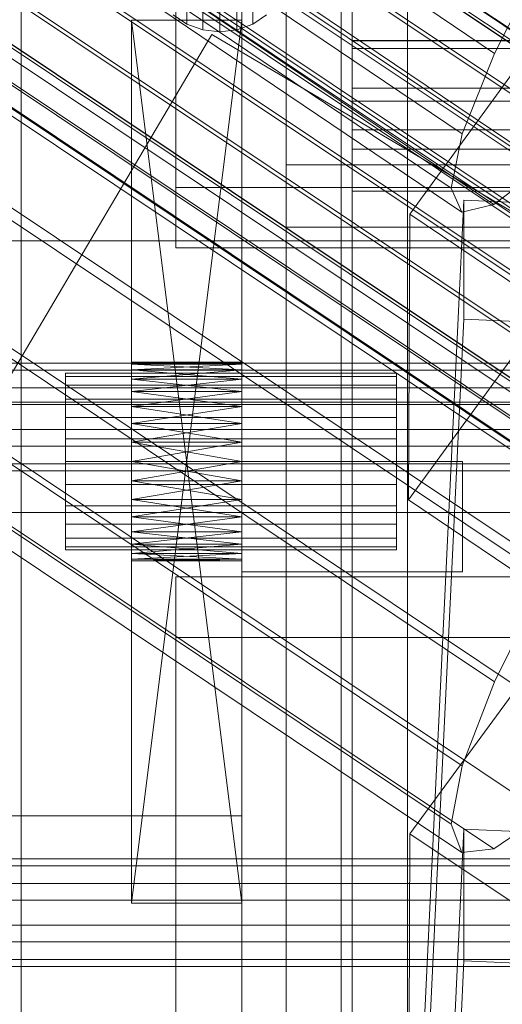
# Model space of a CAD drawing. Header units: millimetres. Extents: x -4738 to 65662, y -68080 to 6847.
# Tile 198 of 256: x -195 to -173, y -34855 to -34810. Entities that reach past the tile are written whole.
import ezdxf

# ---------------------------------------------------------------- set-up
doc = ezdxf.new("R2010")
doc.units = ezdxf.units.MM
for name, color, linetype, lineweight in [('COTAS_O', 1, 'Continuous', 0), ('COTAS_P', 1, 'Continuous', 0), ('frontal_bajante_movil', 7, 'Continuous', 0), ('frontal_C01', 7, 'Continuous', 0), ('frontal_C02', 7, 'Continuous', 0), ('frontal_C03', 7, 'Continuous', 0), ('frontal_C04', 7, 'Continuous', 0), ('frontal_C05', 7, 'Continuous', 0), ('frontal_mezcladora', 7, 'Continuous', 0)]:
    doc.layers.add(name, color=color, linetype=linetype, lineweight=lineweight)
doc.dimstyles.new('R19_100', dxfattribs={"dimtxt": 250, "dimasz": 150, "dimexe": 150, "dimexo": 80, "dimgap": 100, "dimtad": 1, "dimtih": 1, "dimtoh": 1, "dimdsep": 46, "dimcen": 0.09, "dimadec": 0, "dimazin": 0, "dimtfac": 1, "dimtdec": 4, "dimtofl": 0, "dimtmove": 0, "dimatfit": 3, "dimfxl": 1, "dimtolj": 1, "dimtzin": 0, "dimarcsym": 0})

# ---------------------------------------------------------------- blocks, each defined once
blk = doc.blocks.new('DIM_R30_51')
at = {"layer": 'COTAS_O'}
for p, q in [((-650, -33700), (50, -33700)), ((50, -33700), (5, -33850)), ((50, -34900), (50, -33700)), ((50, -33700), (95, -33850)), ((50, -34900), (5, -34750)), ((50, -34900), (95, -34750)), ((-650, -34900), (50, -34900))]:
    blk.add_line(p, q, dxfattribs=at)
blk.add_text('1200 O', height=250, rotation=90, dxfattribs=at).set_placement((-50, -34300))
blk = doc.blocks.new('DIM_R30_52')
at = {"layer": 'COTAS_O'}
for p, q in [((-650, -34200), (-500, -34155)), ((650, -34200), (500, -34155)), ((-650, -34900), (-650, -34200)), ((-650, -34200), (650, -34200)), ((-650, -34200), (-500, -34245)), ((650, -34200), (500, -34245)), ((650, -34900), (650, -34200))]:
    blk.add_line(p, q, dxfattribs=at)
blk.add_text('1300 O', height=250, dxfattribs=at).set_placement((0, -34100))
blk = doc.blocks.new('DIM_R30_57')
at = {"layer": 'COTAS_P'}
for p, q in [((-305, -34680), (395, -34680)), ((395, -34680), (350, -34830)), ((395, -36000), (395, -34680)), ((395, -34680), (440, -34830)), ((395, -36000), (350, -35850)), ((395, -36000), (440, -35850)), ((-305, -36000), (395, -36000))]:
    blk.add_line(p, q, dxfattribs=at)
blk.add_text('1320 P', height=250, rotation=90, dxfattribs=at).set_placement((295, -35340))

msp = doc.modelspace()

# ---------------------------------------------------------------- linework, layer by layer
at = {"layer": 'frontal_bajante_movil'}
for p, q in [((-195, -35227.232), (-195, -34680)), ((-183, -34680), (-183, -35227.232)), ((-180, -35227.232), (-180, -34680)), ((-195, -34682.819), (-195, -35230.051)), ((-183, -35230.051), (-183, -34682.819)), ((-187.5, -34769.259), (-187.5, -34810.178)), ((-186.776, -34769.519), (-186.776, -34810.438)), ((-186, -34769.608), (-186, -34810.527)), ((-185.224, -34769.519), (-185.224, -34810.438)), ((-184.5, -34769.259), (-184.5, -34810.178)), ((-180, -34805.461), (-180, -34810.934)), ((-180, -34807.56), (-180, -34813.079)), ((-185, -34808.457), (-185, -35355.689)), ((-185, -34808.457), (-185, -34846.045)), ((-180, -34808.56), (-180, -34811.275)), ((-180, -34808.56), (-180, -34810.934)), ((-180, -34808.687), (-180, -34811.275)), ((-188.121, -34809.763), (-187.5, -34810.178)), ((-184.5, -34810.178), (-183.879, -34809.763)), ((-183, -35356.81), (-183, -34809.578)), ((-180, -34809.391), (-180, -34814.964)), ((-180, -34810.919), (-180, -34809.391)), ((-180, -34809.578), (-180, -35356.81)), ((-190, -34850), (-190, -34810)), ((-190, -34810), (-190, -34829.122)), ((-190, -34810), (-190, -34828.278)), ((-190, -34810), (-190, -34827.5)), ((-190, -34810), (-190, -34826.818)), ((-190, -34810), (-190, -34826.258)), ((-190, -34810), (-190, -34825.843)), ((-190, -34810), (-190, -34825.586)), ((-190, -34810), (-190, -34825.5)), ((-190, -34810), (-185, -34850)), ((-190, -34810), (-185, -34810)), ((-190, -34850), (-185, -34810)), ((-187.5, -34810.178), (-186.776, -34810.438)), ((-185.224, -34810.438), (-184.5, -34810.178)), ((-185, -34810), (-185, -34850)), ((-185, -34829.122), (-185, -34810)), ((-185, -34828.278), (-185, -34810)), ((-185, -34827.5), (-185, -34810)), ((-185, -34826.818), (-185, -34810)), ((-185, -34826.258), (-185, -34810)), ((-185, -34825.843), (-185, -34810)), ((-185, -34825.586), (-185, -34810)), ((-185, -34825.5), (-185, -34810)), ((-186.776, -34810.438), (-186, -34810.527)), ((-186, -34810.527), (-185.224, -34810.438)), ((220, -34810.919), (-180, -34810.919)), ((-180, -34810.919), (-180, -34816.557)), ((-180, -34885.505), (-180, -34810.919)), ((-180, -34810.934), (220, -34810.934)), ((-180, -34810.934), (-180, -34813.67)), ((-180, -34810.934), (-180, -34813.079)), ((-180, -34811.275), (220, -34811.275)), ((-180, -34811.275), (-180, -34813.67)), ((-180, -34813.079), (220, -34813.079)), ((-180, -34813.079), (-180, -34815.839)), ((-180, -34813.079), (-180, -34814.964)), ((-180, -34813.67), (220, -34813.67)), ((-180, -34813.67), (-180, -34815.839)), ((-180, -34814.964), (220, -34814.964)), ((-180, -34814.964), (-180, -34817.751)), ((-180, -34814.964), (-180, -34816.557)), ((-180, -34815.839), (220, -34815.839)), ((-180, -34815.839), (-180, -34817.751)), ((-183, -34816.557), (223, -34816.557)), ((-183, -34891.143), (-183, -34816.557)), ((-183, -34819.376), (-183, -34816.557)), ((-180, -34816.557), (220, -34816.557)), ((-180, -34816.557), (-180, -34819.376)), ((-180, -34816.557), (-180, -34891.143)), ((-180, -34817.751), (220, -34817.751)), ((-180, -34817.751), (-180, -34819.376)), ((-183, -34819.376), (-183, -34893.962)), ((223, -34819.376), (-183, -34819.376)), ((-180, -34819.376), (220, -34819.376)), ((-190, -34825.5), (-190, -34825.586)), ((-190, -34825.5), (-185, -34825.586)), ((-190, -34825.5), (-185, -34825.5)), ((-190, -34825.586), (-185, -34825.5)), ((-190, -34825.586), (-190, -34825.843)), ((-190, -34825.586), (-185, -34825.843)), ((-190, -34825.586), (-185, -34825.586)), ((-190, -34825.843), (-185, -34825.586)), ((-190, -34825.843), (-190, -34826.258)), ((-190, -34825.843), (-185, -34826.258)), ((-190, -34825.843), (-185, -34825.843)), ((-190, -34826.258), (-185, -34825.843)), ((-185, -34825.586), (-185, -34825.5)), ((-185, -34825.843), (-185, -34825.586)), ((-185, -34826.258), (-185, -34825.843)), ((-193, -34826.136), (-193, -34826)), ((-193, -34826), (-178, -34826)), ((-193, -34826.536), (-193, -34826.136)), ((-193, -34826.136), (-178, -34826.136)), ((-190, -34826.258), (-190, -34826.818)), ((-190, -34826.258), (-185, -34826.818)), ((-190, -34826.258), (-185, -34826.258)), ((-190, -34826.818), (-185, -34826.258)), ((-185, -34826.818), (-185, -34826.258)), ((-178, -34826.136), (-178, -34826)), ((-178, -34826.536), (-178, -34826.136)), ((-193, -34827.172), (-193, -34826.536)), ((-193, -34826.536), (-178, -34826.536)), ((-178, -34827.172), (-178, -34826.536)), ((-193, -34828), (-193, -34827.172)), ((-193, -34827.172), (-178, -34827.172)), ((-190, -34826.818), (-190, -34827.5)), ((-190, -34826.818), (-185, -34827.5)), ((-190, -34826.818), (-185, -34826.818)), ((-190, -34827.5), (-185, -34826.818)), ((-185, -34827.5), (-185, -34826.818)), ((-178, -34828), (-178, -34827.172)), ((-190, -34827.5), (-190, -34828.278)), ((-190, -34850), (-190, -34827.5)), ((-190, -34827.5), (-185, -34828.278)), ((-190, -34827.5), (-185, -34827.5)), ((-190, -34828.278), (-185, -34827.5)), ((-185, -34828.278), (-185, -34827.5)), ((-185, -34827.5), (-185, -34850)), ((-193, -34828.965), (-193, -34828)), ((-193, -34828), (-178, -34828)), ((-178, -34828.965), (-178, -34828)), ((-190, -34828.278), (-190, -34829.122)), ((-190, -34850), (-190, -34828.278)), ((-190, -34828.278), (-185, -34829.122)), ((-190, -34828.278), (-185, -34828.278)), ((-190, -34829.122), (-185, -34828.278)), ((-185, -34829.122), (-185, -34828.278)), ((-185, -34828.278), (-185, -34850)), ((-193, -34828.965), (-193, -34830)), ((-193, -34828.965), (-178, -34828.965)), ((-178, -34830), (-178, -34828.965)), ((-190, -34829.122), (-190, -34830)), ((-190, -34850), (-190, -34829.122)), ((-190, -34829.122), (-185, -34830)), ((-190, -34829.122), (-185, -34829.122)), ((-190, -34830), (-185, -34829.122)), ((-185, -34830), (-185, -34829.122)), ((-185, -34829.122), (-185, -34850)), ((-193, -34830), (-193, -34831.035)), ((-178, -34830), (-193, -34830)), ((-190, -34830), (-190, -34850)), ((-190, -34830), (-190, -34830.878)), ((-190, -34830), (-185, -34830.878)), ((-190, -34830), (-185, -34830)), ((-190, -34830.878), (-185, -34830)), ((-185, -34850), (-185, -34830)), ((-185, -34830.878), (-185, -34830)), ((-185, -34830), (-175, -34830)), ((-185, -34835), (-185, -34830)), ((-178, -34830), (-178, -34831.035)), ((-175, -34835), (-175, -34830)), ((-193, -34831.035), (-193, -34832)), ((-193, -34831.035), (-178, -34831.035)), ((-190, -34830.878), (-190, -34850)), ((-190, -34830.878), (-190, -34831.722)), ((-190, -34830.878), (-185, -34831.722)), ((-190, -34830.878), (-185, -34830.878)), ((-190, -34831.722), (-185, -34830.878)), ((-185, -34850), (-185, -34830.878)), ((-185, -34831.722), (-185, -34830.878)), ((-178, -34831.035), (-178, -34832)), ((-193, -34832), (-193, -34832.828)), ((-193, -34832), (-178, -34832)), ((-190, -34831.722), (-190, -34850)), ((-190, -34831.722), (-190, -34832.5)), ((-190, -34831.722), (-185, -34832.5)), ((-190, -34831.722), (-185, -34831.722)), ((-190, -34832.5), (-185, -34831.722)), ((-185, -34850), (-185, -34831.722)), ((-185, -34832.5), (-185, -34831.722)), ((-178, -34832), (-178, -34832.828)), ((-190, -34832.5), (-190, -34850)), ((-190, -34832.5), (-190, -34833.182)), ((-190, -34832.5), (-185, -34833.182)), ((-190, -34832.5), (-185, -34832.5)), ((-190, -34833.182), (-185, -34832.5)), ((-185, -34850), (-185, -34832.5)), ((-185, -34833.182), (-185, -34832.5)), ((-193, -34832.828), (-193, -34833.464)), ((-193, -34832.828), (-178, -34832.828)), ((-178, -34832.828), (-178, -34833.464)), ((-190, -34833.182), (-190, -34850)), ((-190, -34833.182), (-190, -34833.742)), ((-190, -34833.182), (-185, -34833.742)), ((-190, -34833.182), (-185, -34833.182)), ((-190, -34833.742), (-185, -34833.182)), ((-185, -34850), (-185, -34833.182)), ((-185, -34833.742), (-185, -34833.182)), ((-193, -34833.464), (-193, -34833.864)), ((-193, -34833.464), (-178, -34833.464)), ((-193, -34833.864), (-193, -34834)), ((-193, -34833.864), (-178, -34833.864)), ((-190, -34833.742), (-190, -34850)), ((-190, -34833.742), (-190, -34834.157)), ((-190, -34833.742), (-185, -34834.157)), ((-190, -34833.742), (-185, -34833.742)), ((-190, -34834.157), (-185, -34833.742)), ((-185, -34850), (-185, -34833.742)), ((-185, -34834.157), (-185, -34833.742)), ((-178, -34833.464), (-178, -34833.864)), ((-178, -34833.864), (-178, -34834)), ((-193, -34834), (-178, -34834)), ((-190, -34834.157), (-190, -34850)), ((-190, -34834.157), (-190, -34834.414)), ((-190, -34834.157), (-185, -34834.414)), ((-190, -34834.157), (-185, -34834.157)), ((-190, -34834.414), (-185, -34834.157)), ((-185, -34850), (-185, -34834.157)), ((-185, -34834.414), (-185, -34834.157)), ((-190, -34834.414), (-190, -34850)), ((-190, -34834.414), (-190, -34834.5)), ((-190, -34834.414), (-185, -34834.5)), ((-190, -34834.414), (-185, -34834.414)), ((-190, -34834.5), (-185, -34834.414)), ((-190, -34834.5), (-190, -34850)), ((-185, -34834.5), (-190, -34834.5)), ((-185, -34850), (-185, -34834.414)), ((-185, -34834.5), (-185, -34834.414)), ((-185, -34850), (-185, -34834.5)), ((-185, -34835), (-175, -34835)), ((-185, -34846.045), (-215, -34846.045)), ((-185, -35393.277), (-185, -34846.045)), ((-190, -34850), (-185, -34850))]:
    msp.add_line(p, q, dxfattribs=at)
at = {"layer": 'frontal_C01'}
for p, q in [((-357.863, -34687.168), (-173.554, -34811.502)), ((-352.572, -34689.191), (-168.263, -34813.525)), ((-359.326, -34690.82), (-175.016, -34815.155)), ((-355.584, -34692.251), (-171.275, -34816.586)), ((-359.83, -34693.275), (-175.521, -34817.61)), ((-357.893, -34694.016), (-173.584, -34818.351)), ((-359.341, -34694.365), (-175.032, -34818.7)), ((-173.554, -34811.502), (-171.232, -34806.901)), ((-177.394, -34818.791), (-171.658, -34810.904)), ((-175.016, -34815.155), (-173.554, -34811.502)), ((-175.521, -34817.61), (-175.016, -34815.155)), ((-171.275, -34816.586), (-173.584, -34818.351)), ((-175.032, -34818.7), (-175.521, -34817.61)), ((-177.811, -34877.936), (-174.943, -34818.147)), ((-174.943, -34823.54), (-174.943, -34818.147)), ((-174.943, -34818.147), (-156.962, -34818.947)), ((-173.584, -34818.351), (-175.032, -34818.7)), ((-177.394, -34818.791), (-177.451, -34831.732)), ((-165.926, -34826.527), (-177.394, -34818.791)), ((-177.811, -34883.329), (-174.943, -34823.54)), ((-156.962, -34824.34), (-174.943, -34823.54)), ((-171.715, -34823.846), (-177.451, -34831.732)), ((-177.451, -34831.732), (-165.983, -34839.469))]:
    msp.add_line(p, q, dxfattribs=at)
at = {"layer": 'frontal_C02'}
for p, q in [((-357.415, -34687.616), (-143.617, -34830.591)), ((-355.541, -34688.705), (-141.742, -34831.681)), ((-358.659, -34689.045), (-144.861, -34832.02)), ((-356.363, -34690.379), (-142.565, -34833.354)), ((-146.196, -34833.75), (-359.995, -34690.774)), ((-357.434, -34692.262), (-143.635, -34835.238)), ((-361.332, -34692.687), (-147.533, -34835.662)), ((-358.68, -34694.227), (-144.881, -34837.202)), ((-362.578, -34694.652), (-148.779, -34837.627)), ((-160.922, -34819.001), (-345.231, -34695.747)), ((-360.017, -34696.139), (-146.218, -34839.115)), ((-363.648, -34696.535), (-149.85, -34839.51)), ((-364.471, -34698.209), (-150.672, -34841.184)), ((-361.352, -34697.869), (-147.554, -34840.844)), ((-364.989, -34699.558), (-151.191, -34842.534)), ((-362.596, -34699.298), (-148.798, -34842.273)), ((-338.003, -34699.946), (-153.694, -34823.2)), ((-363.664, -34700.329), (-149.865, -34843.304)), ((-365.168, -34700.492), (-151.369, -34843.468)), ((-364.482, -34700.891), (-150.683, -34843.866)), ((-364.995, -34700.947), (-151.196, -34843.922)), ((-349.002, -34701.144), (-164.693, -34824.398)), ((-341.52, -34705.491), (-157.211, -34828.745)), ((-352.519, -34706.689), (-168.21, -34829.943)), ((-345.291, -34710.888), (-160.982, -34834.142)), ((-355.541, -34712.004), (-171.232, -34835.259)), ((-349.061, -34715.769), (-164.752, -34839.023)), ((-357.863, -34716.728), (-173.554, -34839.982)), ((-352.572, -34719.801), (-168.263, -34843.056)), ((-359.326, -34720.537), (-175.016, -34843.792)), ((-355.584, -34722.71), (-171.275, -34845.965)), ((-359.83, -34723.173), (-175.521, -34846.427)), ((-359.341, -34724.456), (-175.032, -34847.71)), ((-357.893, -34724.298), (-173.584, -34847.553)), ((-446.358, -35250.643), (-186.358, -34810.643)), ((-186.358, -34810.643), (-153.642, -34829.975)), ((430, -34827.309), (-430, -34827.309)), ((430, -34832.309), (-430, -34832.309)), ((-173.554, -34839.982), (-171.232, -34835.259)), ((-177.394, -34846.859), (-171.658, -34839.042)), ((-175.016, -34843.792), (-173.554, -34839.982)), ((-175.521, -34846.427), (-175.016, -34843.792)), ((-171.275, -34845.965), (-173.584, -34847.553)), ((-177.811, -34905.918), (-174.943, -34846.652)), ((-175.032, -34847.71), (-175.521, -34846.427)), ((-174.943, -34852.614), (-174.943, -34846.652)), ((-174.943, -34846.652), (-156.962, -34847.445)), ((-177.394, -34846.859), (-177.451, -34861.165)), ((-165.926, -34854.528), (-177.394, -34846.859)), ((-173.584, -34847.553), (-175.032, -34847.71)), ((-177.811, -34911.88), (-174.943, -34852.614)), ((-156.962, -34853.407), (-174.943, -34852.614))]:
    msp.add_line(p, q, dxfattribs=at)
at = {"layer": 'frontal_C03'}
for p, q in [((1250, -34825.542), (-1250, -34825.542)), ((1250, -34825.858), (-1250, -34825.858)), ((1250, -34826.652), (-1250, -34826.652)), ((-1250, -34827.417), (1250, -34827.417)), ((1250, -34828.54), (-1250, -34828.54)), ((1250, -34829.304), (-1250, -34829.304)), ((1250, -34830.098), (-1250, -34830.098)), ((1250, -34830.414), (-1250, -34830.414)), ((1250, -34848), (-1250, -34848)), ((1250, -34848.316), (-1250, -34848.316)), ((1250, -34849.11), (-1250, -34849.11)), ((-1250, -34849.874), (1250, -34849.874)), ((1250, -34850.997), (-1250, -34850.997)), ((1250, -34851.761), (-1250, -34851.761)), ((1250, -34852.555), (-1250, -34852.555)), ((1250, -34852.872), (-1250, -34852.872))]:
    msp.add_line(p, q, dxfattribs=at)
at = {"layer": 'frontal_C04'}
for p, q in [((-188, -34785.634), (-188, -34817.584)), ((-188, -34820.32), (-188, -34788.371)), ((-188, -34817.584), (188, -34817.584)), ((-188, -34817.584), (-188, -34820.32)), ((188, -34820.32), (-188, -34820.32)), ((188, -34835.227), (-188, -34835.227)), ((-188, -34835.227), (-188, -34867.177)), ((-188, -34837.963), (-188, -34835.227)), ((-188, -34837.963), (188, -34837.963)), ((-188, -34869.913), (-188, -34837.963))]:
    msp.add_line(p, q, dxfattribs=at)
at = {"layer": 'frontal_C05'}
for p, q in [((-180.5, -34800), (-180.5, -35992)), ((-177.5, -35992), (-177.5, -34800)), ((-180, -34810.361), (-180, -34809.645)), ((-180, -34810.949), (-180, -34810.361)), ((-180, -34811.408), (-180, -34810.949)), ((-180, -34811.737), (-180, -34811.408)), ((-180, -34811.934), (-180, -34811.737)), ((-180, -34812), (-180, -34811.934)), ((-180, -34812), (-180, -34812.025)), ((-180, -34812.025), (-180, -34812.099)), ((-180, -34812.099), (-180, -34812.223)), ((-180, -34812.223), (-180, -34812.397)), ((-180, -34812.397), (-180, -34812.618)), ((-180, -34812.618), (-180, -34812.889)), ((-180, -34812.889), (-180, -34813.206)), ((-180, -34813.206), (-180, -34813.57)), ((-180, -34813.57), (-180, -34813.981)), ((-180, -34813.981), (-180, -34814.436)), ((-180, -34814.436), (-180, -34814.934)), ((-180, -34814.934), (-180, -34815.475)), ((-180, -34815.475), (-180, -34816.057)), ((-180, -34816.057), (-180, -34816.679)), ((-180, -34816.679), (-180, -34817.339)), ((-180, -34817.339), (-180, -34818.035)), ((-180, -34818.035), (-180, -34818.766)), ((-180, -34818.766), (-180, -34819.53)), ((-180, -34819.53), (-180, -34820.325)), ((-180, -34820.325), (-180, -34821.149)), ((-180, -34821.149), (-180, -34822)), ((-180, -34822), (-180, -34822.876)), ((-180, -34822.876), (-180, -34823.774)), ((-180, -34823.774), (-180, -34824.693)), ((-180, -34824.693), (-180, -34825.63)), ((-180, -34825.63), (-180, -34826.583)), ((-180, -34826.583), (-180, -34827.55)), ((-180, -34827.55), (-180, -34828.527)), ((-180, -34828.527), (-180, -34829.513)), ((-180, -34829.513), (-180, -34830.505)), ((-180, -34830.505), (-180, -34831.501)), ((-180, -34831.501), (-180, -34832.499)), ((-180, -34832.499), (-180, -34833.495)), ((-180, -34833.495), (-180, -34834.487)), ((-180, -34834.487), (-180, -34835.473)), ((-180, -34835.473), (-180, -34836.45)), ((-180, -34836.45), (-180, -34837.417)), ((-180, -34837.417), (-180, -34838.37)), ((-180, -34838.37), (-180, -34839.307)), ((-180, -34839.307), (-180, -34840.226)), ((-180, -34840.226), (-180, -34841.124)), ((-180, -34841.124), (-180, -34842)), ((-180, -34842), (-180, -34842.851)), ((-180, -34842.851), (-180, -34843.675)), ((-180, -34843.675), (-180, -34844.47)), ((-180, -34844.47), (-180, -34845.234)), ((-180, -34845.234), (-180, -34845.965)), ((-180, -34845.965), (-180, -34846.661)), ((-180, -34846.661), (-180, -34847.321)), ((-180, -34847.321), (-180, -34847.943)), ((-180, -34847.943), (-180, -34848.525)), ((-180, -34848.525), (-180, -34849.066)), ((-180, -34849.066), (-180, -34849.564)), ((-180, -34849.564), (-180, -34850.019)), ((-180, -34850.019), (-180, -34850.43)), ((-180, -34850.43), (-180, -34850.794)), ((-180, -34850.794), (-180, -34851.111)), ((-180, -34851.111), (-180, -34851.382)), ((-180, -34851.382), (-180, -34851.603)), ((-180, -34851.603), (-180, -34851.777)), ((-180, -34851.777), (-180, -34851.901)), ((-180, -34851.901), (-180, -34851.975)), ((-180, -34851.975), (-180, -34852))]:
    msp.add_line(p, q, dxfattribs=at)
at = {"layer": 'frontal_mezcladora'}
msp.add_line((-600, -34820), (600, -34820), dxfattribs=at)

# ---------------------------------------------------------------- dimensions: what is measured, and where the dimension line sits
at = {"layer": 'COTAS_O'}
for p2, distance, picture, middle in [((-650, -33700), -700, 'DIM_R30_51', (50, -34300)), ((650, -34900), 700, 'DIM_R30_52', (0, -34200))]:
    dim = msp.add_aligned_dim(p1=(-650, -34900), p2=p2, distance=distance, text='<> O', dimstyle='R19_100', dxfattribs=at)
    dim.commit()
    dim.dimension.update_dxf_attribs({"geometry": picture, "text_midpoint": middle})
at = {"layer": 'COTAS_P'}
dim = msp.add_aligned_dim(p1=(-305, -36000), p2=(-305, -34680), distance=-700, text='<> P', dimstyle='R19_100', dxfattribs=at)
dim.commit()
dim.dimension.update_dxf_attribs({"geometry": 'DIM_R30_57', "text_midpoint": (395, -35340)})

doc.saveas('drawing.dxf')
